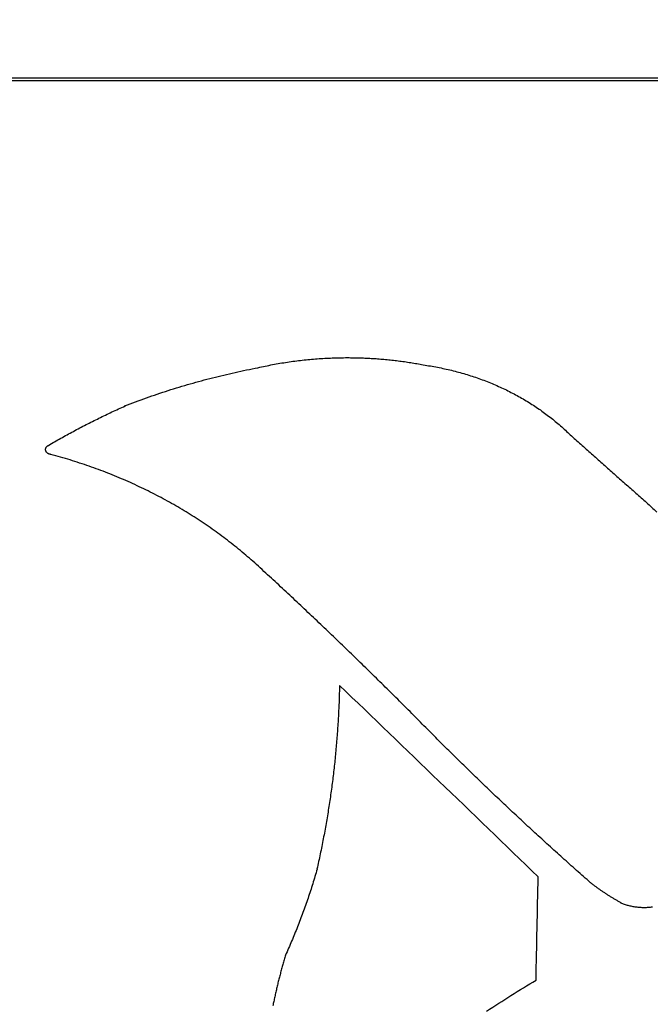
# Model space of a CAD drawing. Header units: inches. Extents: x 0 to 34, y 0 to 22.
# Tile 13 of 76: x 4.787 to 4.951, y 16.935 to 17.191. Entities that reach past the tile are written whole.
import ezdxf

# ---------------------------------------------------------------- set-up
doc = ezdxf.new("R2010")
doc.units = ezdxf.units.IN
doc.header["$LTSCALE"] = 1.87
doc.header["$MEASUREMENT"] = 0
doc.layers.get('0').update_dxf_attribs({"linetype": 'CONTINUOUS'})
doc.layers.add('DATUMCURVES', color=7, linetype='CONTINUOUS')
doc.layers.add('DIMENSIONS', color=7, linetype='CONTINUOUS')
doc.styles.get("Standard").update_dxf_attribs({"font": 'txt', "width": 0.8})
doc.dimstyles.new('DIMSTYLE_1', dxfattribs={"dimtxt": 0.125, "dimasz": 0.18, "dimexe": 0.18, "dimexo": 0.0625, "dimgap": 0.09, "dimtad": 0, "dimtih": 1, "dimtoh": 1, "dimlfac": 2, "dimzin": 4, "dimdsep": 46, "dimtxsty": 'STANDARD', "dimblk": '_FILLED', "dimblk1": '_FILLED', "dimblk2": '_FILLED', "dimcen": 0.09, "dimadec": 0, "dimazin": 0, "dimtp": 0.01, "dimtm": 0.01, "dimtfac": 1, "dimtofl": 0, "dimtmove": 0, "dimatfit": 3, "dimldrblk": '_FILLED', "dimfxl": 1, "dimtolj": 1, "dimtzin": 4, "dimarcsym": 0})

# ---------------------------------------------------------------- blocks, each defined once
blk = doc.blocks.new('_FILLED')
at = {"color": 0, "linetype": 'BYBLOCK'}
blk.add_solid([(0, 0), (-1, 0.1736), (-1, -0.1736)], dxfattribs=at)
blk = doc.blocks.new('*D4')
at = {"layer": 'DIMENSIONS', "color": 2, "linetype": 'CONTINUOUS'}
for p, q in [((4.21834, 15.73247), (4.21834, 19.55047)), ((9.9503, 18.05047), (9.9503, 19.55047)), ((4.21834, 19.42547), (7.29977, 19.42547)), ((9.9503, 19.42547), (8.74977, 19.42547)), ((9.9503, 16.50913), (9.9503, 17.80047))]:
    blk.add_line(p, q, dxfattribs=at)
at = {"layer": 'DIMENSIONS', "color": 2, "linetype": 'CONTINUOUS', "xscale": 0.18, "yscale": 0.18, "zscale": 0.18, "rotation": 180}
blk.add_blockref('_FILLED', (4.21834, 19.42547), dxfattribs=at)
at = {"layer": 'DIMENSIONS', "color": 2, "linetype": 'CONTINUOUS', "xscale": 0.18, "yscale": 0.18, "zscale": 0.18}
blk.add_blockref('_FILLED', (9.9503, 19.42547), dxfattribs=at)
at = {"layer": 'DIMENSIONS', "color": 2, "linetype": 'CONTINUOUS', "width": 0.8}
for s, p in [('[', (7.98727, 19.36297)), (']', (8.58727, 19.36297)), ('11.46', (7.36227, 19.36297)), ('291.2', (8.08727, 19.36297))]:
    blk.add_text(s, height=0.125, dxfattribs=at).set_placement(p)

msp = doc.modelspace()

# ---------------------------------------------------------------- linework, layer by layer
at = {"color": 7, "linetype": 'CONTINUOUS'}
for p, q in [((9.7053, 17.17622), (4.46334, 17.17622)), ((9.56132, 17.17547), (4.60732, 17.17547))]:
    msp.add_line(p, q, dxfattribs=at)
at = {"layer": 'DATUMCURVES', "color": 40, "linetype": 'CONTINUOUS'}
for points in [[(4.86046, 17.10271, 4.01898), (4.86111, 17.10278, 4.01894), (4.86176, 17.10284, 4.0189), (4.86241, 17.10291, 4.01886)], [(4.86241, 17.10291, 4.01886), (4.86306, 17.10296, 4.01883), (4.86371, 17.10302, 4.01879), (4.86436, 17.10307, 4.01876)], [(4.86436, 17.10307, 4.01876), (4.86501, 17.10311, 4.01873), (4.86566, 17.10316, 4.0187), (4.86632, 17.1032, 4.01868)], [(4.86632, 17.1032, 4.01868), (4.86697, 17.10323, 4.01866), (4.86763, 17.10326, 4.01864), (4.86828, 17.10329, 4.01862)], [(4.86828, 17.10329, 4.01862), (4.86893, 17.10331, 4.01861), (4.86959, 17.10333, 4.0186), (4.87024, 17.10335, 4.01859)], [(4.87024, 17.10335, 4.01859), (4.8709, 17.10335, 4.01858), (4.87155, 17.10336, 4.01858), (4.87221, 17.10336, 4.01858)], [(4.87221, 17.10336, 4.01858), (4.87276, 17.10336, 4.01858), (4.87332, 17.10335, 4.01858), (4.87387, 17.10335, 4.01858)], [(4.87387, 17.10335, 4.01858), (4.87442, 17.10334, 4.01859), (4.87497, 17.10333, 4.0186), (4.87553, 17.10331, 4.01861)], [(4.87553, 17.10331, 4.01861), (4.87608, 17.10329, 4.01862), (4.87663, 17.10327, 4.01863), (4.87718, 17.10325, 4.01865)], [(4.87718, 17.10325, 4.01865), (4.87773, 17.10322, 4.01867), (4.87828, 17.10319, 4.01869), (4.87884, 17.10316, 4.01871)], [(4.87884, 17.10316, 4.01871), (4.87939, 17.10312, 4.01873), (4.87994, 17.10308, 4.01875), (4.88049, 17.10304, 4.01878)], [(4.88049, 17.10304, 4.01878), (4.88104, 17.10299, 4.01881), (4.88159, 17.10294, 4.01884), (4.88214, 17.1029, 4.01887)], [(4.88214, 17.1029, 4.01887), (4.88268, 17.10284, 4.0189), (4.88323, 17.10279, 4.01894), (4.88378, 17.10273, 4.01897)], [(4.84593, 17.10016, 4.02058), (4.84692, 17.10035, 4.02046), (4.84791, 17.10055, 4.02033), (4.8489, 17.10075, 4.02021)], [(4.8489, 17.10075, 4.02021), (4.84954, 17.10089, 4.02012), (4.85018, 17.10102, 4.02004), (4.85082, 17.10116, 4.01995)], [(4.85082, 17.10116, 4.01995), (4.85145, 17.10129, 4.01987), (4.85209, 17.10142, 4.01979), (4.85273, 17.10154, 4.01971)], [(4.85273, 17.10154, 4.01971), (4.85337, 17.10166, 4.01964), (4.85401, 17.10178, 4.01957), (4.85465, 17.10189, 4.01949)], [(4.85465, 17.10189, 4.01949), (4.85529, 17.102, 4.01943), (4.85594, 17.1021, 4.01937), (4.85658, 17.1022, 4.0193)], [(4.85658, 17.1022, 4.0193), (4.85722, 17.10229, 4.01924), (4.85787, 17.10238, 4.01919), (4.85852, 17.10247, 4.01913)], [(4.85852, 17.10247, 4.01913), (4.85916, 17.10255, 4.01908), (4.85981, 17.10263, 4.01903), (4.86046, 17.10271, 4.01898)], [(4.88378, 17.10273, 4.01897), (4.88433, 17.10267, 4.01901), (4.88488, 17.1026, 4.01905), (4.88542, 17.10254, 4.01909)], [(4.88542, 17.10254, 4.01909), (4.88597, 17.10246, 4.01914), (4.88651, 17.10239, 4.01918), (4.88706, 17.10232, 4.01923)], [(4.88706, 17.10232, 4.01923), (4.88761, 17.10224, 4.01928), (4.88815, 17.10216, 4.01933), (4.88869, 17.10207, 4.01938)], [(4.88869, 17.10207, 4.01938), (4.88924, 17.10198, 4.01944), (4.88978, 17.10189, 4.01949), (4.89032, 17.1018, 4.01955)], [(4.89032, 17.1018, 4.01955), (4.89086, 17.1017, 4.01961), (4.8914, 17.10161, 4.01967), (4.89195, 17.10151, 4.01974)], [(4.89195, 17.10151, 4.01974), (4.89319, 17.10129, 4.01987), (4.89443, 17.10108, 4.02), (4.89567, 17.10087, 4.02013)], [(4.89567, 17.10087, 4.02013), (4.8969, 17.1006, 4.0203), (4.89812, 17.10034, 4.02047), (4.89934, 17.10007, 4.02063)], [(4.83417, 17.09735, 4.02233), (4.83514, 17.09761, 4.02217), (4.83611, 17.09787, 4.02201), (4.83708, 17.09812, 4.02185)], [(4.83708, 17.09812, 4.02185), (4.83806, 17.09836, 4.0217), (4.83904, 17.0986, 4.02155), (4.84002, 17.09884, 4.0214)], [(4.84002, 17.09884, 4.0214), (4.841, 17.09907, 4.02126), (4.84198, 17.0993, 4.02112), (4.84296, 17.09952, 4.02098)], [(4.84296, 17.09952, 4.02098), (4.84395, 17.09973, 4.02084), (4.84494, 17.09995, 4.02071), (4.84593, 17.10016, 4.02058)], [(4.89934, 17.10007, 4.02063), (4.90054, 17.09975, 4.02083), (4.90174, 17.09942, 4.02104), (4.90294, 17.0991, 4.02124)], [(4.90294, 17.0991, 4.02124), (4.90411, 17.09871, 4.02148), (4.90528, 17.09833, 4.02172), (4.90646, 17.09795, 4.02196)], [(4.90646, 17.09795, 4.02196), (4.9076, 17.09751, 4.02223), (4.90874, 17.09707, 4.02251), (4.90988, 17.09663, 4.02279)], [(4.82552, 17.0948, 4.02393), (4.82648, 17.0951, 4.02374), (4.82743, 17.09539, 4.02355), (4.82839, 17.09569, 4.02337)], [(4.82839, 17.09569, 4.02337), (4.82935, 17.09598, 4.02319), (4.83031, 17.09626, 4.02301), (4.83127, 17.09655, 4.02283)], [(4.83127, 17.09655, 4.02283), (4.83224, 17.09682, 4.02267), (4.8332, 17.09709, 4.0225), (4.83417, 17.09735, 4.02233)], [(4.90988, 17.09663, 4.02279), (4.91099, 17.09613, 4.02309), (4.91209, 17.09564, 4.0234), (4.9132, 17.09514, 4.02371)], [(4.81705, 17.09185, 4.02577), (4.81799, 17.09219, 4.02556), (4.81892, 17.09254, 4.02534), (4.81986, 17.09288, 4.02513)], [(4.81986, 17.09288, 4.02513), (4.8208, 17.09321, 4.02492), (4.82174, 17.09353, 4.02472), (4.82268, 17.09386, 4.02451)], [(4.82268, 17.09386, 4.02451), (4.82363, 17.09417, 4.02432), (4.82458, 17.09449, 4.02412), (4.82552, 17.0948, 4.02393)], [(4.9132, 17.09514, 4.02371), (4.91427, 17.09459, 4.02406), (4.91535, 17.09404, 4.0244), (4.91642, 17.09349, 4.02474)], [(4.91642, 17.09349, 4.02474), (4.91745, 17.09289, 4.02512), (4.91848, 17.09229, 4.0255), (4.91952, 17.09168, 4.02588)], [(4.81259, 17.09, 4.02692), (4.81316, 17.09026, 4.02676), (4.81374, 17.09052, 4.0266), (4.81431, 17.09078, 4.02644)], [(4.81427, 17.09079, 4.02643), (4.81519, 17.09114, 4.02621), (4.81612, 17.0915, 4.02599), (4.81705, 17.09185, 4.02577)], [(4.81431, 17.09078, 4.02644), (4.81429, 17.09078, 4.02644), (4.81428, 17.09079, 4.02644), (4.81427, 17.09079, 4.02643)], [(4.91952, 17.09168, 4.02588), (4.92051, 17.09103, 4.02628), (4.9215, 17.09038, 4.02669), (4.92249, 17.08972, 4.0271)], [(4.80582, 17.08675, 4.02896), (4.80638, 17.08702, 4.02879), (4.80694, 17.0873, 4.02861), (4.8075, 17.08758, 4.02844)], [(4.8075, 17.08758, 4.02844), (4.80806, 17.08786, 4.02827), (4.80862, 17.08813, 4.02809), (4.80919, 17.0884, 4.02792)], [(4.80919, 17.0884, 4.02792), (4.80975, 17.08867, 4.02776), (4.81032, 17.08894, 4.02759), (4.81089, 17.08921, 4.02742)], [(4.81089, 17.08921, 4.02742), (4.81145, 17.08947, 4.02725), (4.81202, 17.08974, 4.02709), (4.81259, 17.09, 4.02692)], [(4.92249, 17.08972, 4.0271), (4.92343, 17.08902, 4.02754), (4.92438, 17.08831, 4.02798), (4.92533, 17.08761, 4.02842)], [(4.92533, 17.08761, 4.02842), (4.92623, 17.08685, 4.02889), (4.92713, 17.0861, 4.02936), (4.92802, 17.08535, 4.02983)], [(4.80084, 17.08416, 4.03058), (4.80139, 17.08445, 4.03039), (4.80194, 17.08474, 4.03021), (4.80249, 17.08504, 4.03003)], [(4.80249, 17.08504, 4.03003), (4.80305, 17.08532, 4.02985), (4.8036, 17.08561, 4.02967), (4.80415, 17.0859, 4.02949)], [(4.80415, 17.0859, 4.02949), (4.80471, 17.08618, 4.02931), (4.80526, 17.08646, 4.02914), (4.80582, 17.08675, 4.02896)], [(4.92802, 17.08535, 4.02983), (4.92887, 17.08455, 4.03033), (4.92972, 17.08375, 4.03083), (4.93057, 17.08295, 4.03133)], [(4.79596, 17.08145, 4.03227), (4.79649, 17.08175, 4.03208), (4.79703, 17.08206, 4.03189), (4.79757, 17.08237, 4.0317)], [(4.79757, 17.08237, 4.0317), (4.79812, 17.08267, 4.03151), (4.79866, 17.08297, 4.03132), (4.7992, 17.08327, 4.03113)], [(4.7992, 17.08327, 4.03113), (4.79975, 17.08357, 4.03095), (4.8003, 17.08386, 4.03076), (4.80084, 17.08416, 4.03058)], [(4.93057, 17.08295, 4.03133), (4.9315, 17.08213, 4.03185), (4.93243, 17.0813, 4.03236), (4.93336, 17.08048, 4.03287)], [(4.79365, 17.07975, 4.03333), (4.79366, 17.07978, 4.03331), (4.79367, 17.07982, 4.03329), (4.79369, 17.07985, 4.03327)], [(4.79369, 17.07985, 4.03327), (4.7937, 17.07988, 4.03325), (4.79372, 17.07992, 4.03323), (4.79373, 17.07995, 4.03321)], [(4.79373, 17.07995, 4.03321), (4.79375, 17.07998, 4.03319), (4.79377, 17.08001, 4.03317), (4.79379, 17.08005, 4.03315)], [(4.79379, 17.08005, 4.03315), (4.79381, 17.08008, 4.03313), (4.79384, 17.08011, 4.03311), (4.79386, 17.08014, 4.03309)], [(4.79386, 17.08014, 4.03309), (4.79388, 17.08017, 4.03307), (4.79391, 17.0802, 4.03305), (4.79393, 17.08022, 4.03303)], [(4.79393, 17.08022, 4.03303), (4.79396, 17.08025, 4.03302), (4.79399, 17.08028, 4.033), (4.79402, 17.0803, 4.03298)], [(4.79402, 17.0803, 4.03298), (4.79405, 17.08033, 4.03297), (4.79408, 17.08036, 4.03295), (4.79411, 17.08038, 4.03294)], [(4.79411, 17.08038, 4.03294), (4.79414, 17.08041, 4.03292), (4.79418, 17.08043, 4.03291), (4.79421, 17.08045, 4.03289)], [(4.79421, 17.08045, 4.03289), (4.79425, 17.08047, 4.03288), (4.79428, 17.08049, 4.03287), (4.79432, 17.08051, 4.03285)], [(4.79432, 17.08051, 4.03285), (4.79486, 17.08082, 4.03266), (4.79541, 17.08113, 4.03247), (4.79596, 17.08145, 4.03227)], [(4.93336, 17.08048, 4.03287), (4.93429, 17.07966, 4.03339), (4.93522, 17.07883, 4.0339), (4.93615, 17.07801, 4.03442)], [(4.7936, 17.07953, 4.03347), (4.79361, 17.07957, 4.03344), (4.79361, 17.0796, 4.03342), (4.79362, 17.07964, 4.0334)], [(4.7936, 17.07942, 4.03354), (4.7936, 17.07946, 4.03351), (4.7936, 17.0795, 4.03349), (4.7936, 17.07953, 4.03347)], [(4.79361, 17.07926, 4.03364), (4.79361, 17.07931, 4.0336), (4.7936, 17.07937, 4.03357), (4.7936, 17.07942, 4.03354)], [(4.79365, 17.0791, 4.03374), (4.79363, 17.07915, 4.0337), (4.79362, 17.07921, 4.03367), (4.79361, 17.07926, 4.03364)], [(4.79362, 17.07964, 4.0334), (4.79363, 17.07967, 4.03338), (4.79364, 17.07971, 4.03336), (4.79365, 17.07975, 4.03333)], [(4.7937, 17.07895, 4.03383), (4.79368, 17.079, 4.0338), (4.79367, 17.07905, 4.03377), (4.79365, 17.0791, 4.03374)], [(4.79378, 17.07881, 4.03392), (4.79376, 17.07885, 4.03389), (4.79373, 17.0789, 4.03386), (4.7937, 17.07895, 4.03383)], [(4.79388, 17.07868, 4.034), (4.79385, 17.07872, 4.03397), (4.79382, 17.07876, 4.03395), (4.79378, 17.07881, 4.03392)], [(4.794, 17.07855, 4.03408), (4.79396, 17.07859, 4.03405), (4.79392, 17.07864, 4.03403), (4.79388, 17.07868, 4.034)], [(4.79413, 17.07845, 4.03414), (4.79409, 17.07848, 4.03412), (4.79404, 17.07852, 4.0341), (4.794, 17.07855, 4.03408)], [(4.79428, 17.07835, 4.0342), (4.79423, 17.07839, 4.03418), (4.79418, 17.07842, 4.03416), (4.79413, 17.07845, 4.03414)], [(4.79444, 17.07828, 4.03425), (4.79439, 17.0783, 4.03423), (4.79433, 17.07833, 4.03422), (4.79428, 17.07835, 4.0342)], [(4.79461, 17.07821, 4.03429), (4.79456, 17.07824, 4.03428), (4.7945, 17.07826, 4.03426), (4.79444, 17.07828, 4.03425)], [(4.7948, 17.07817, 4.03432), (4.79474, 17.07819, 4.03431), (4.79468, 17.0782, 4.0343), (4.79461, 17.07821, 4.03429)], [(4.79498, 17.07813, 4.03434), (4.79492, 17.07815, 4.03433), (4.79486, 17.07816, 4.03432), (4.7948, 17.07817, 4.03432)], [(4.80001, 17.0767, 4.03524), (4.79833, 17.07718, 4.03494), (4.79666, 17.07765, 4.03464), (4.79498, 17.07813, 4.03434)], [(4.93615, 17.07801, 4.03442), (4.93708, 17.07718, 4.03494), (4.93801, 17.07636, 4.03545), (4.93894, 17.07553, 4.03597)], [(4.80494, 17.07508, 4.03625), (4.8033, 17.07562, 4.03591), (4.80165, 17.07616, 4.03558), (4.80001, 17.0767, 4.03524)], [(4.80978, 17.07329, 4.03737), (4.80817, 17.07389, 4.03699), (4.80656, 17.07448, 4.03662), (4.80494, 17.07508, 4.03625)], [(4.93894, 17.07553, 4.03597), (4.93986, 17.0747, 4.03648), (4.94079, 17.07388, 4.037), (4.94172, 17.07305, 4.03751)], [(4.81452, 17.07133, 4.03859), (4.81294, 17.07198, 4.03818), (4.81136, 17.07264, 4.03778), (4.80978, 17.07329, 4.03737)], [(4.94172, 17.07305, 4.03751), (4.94265, 17.07223, 4.03803), (4.94357, 17.0714, 4.03855), (4.9445, 17.07057, 4.03906)], [(4.81915, 17.0692, 4.03992), (4.81761, 17.06991, 4.03948), (4.81606, 17.07062, 4.03904), (4.81452, 17.07133, 4.03859)], [(4.9445, 17.07057, 4.03906), (4.94543, 17.06975, 4.03958), (4.94635, 17.06892, 4.0401), (4.94728, 17.06809, 4.04061)], [(4.82367, 17.06691, 4.04136), (4.82216, 17.06767, 4.04088), (4.82066, 17.06844, 4.0404), (4.81915, 17.0692, 4.03992)], [(4.94728, 17.06809, 4.04061), (4.94821, 17.06727, 4.04113), (4.94913, 17.06644, 4.04165), (4.95006, 17.06561, 4.04216)], [(4.82807, 17.06445, 4.04289), (4.8266, 17.06527, 4.04238), (4.82514, 17.06609, 4.04187), (4.82367, 17.06691, 4.04136)], [(4.83234, 17.06184, 4.04452), (4.83092, 17.06271, 4.04398), (4.82949, 17.06358, 4.04343), (4.82807, 17.06445, 4.04289)], [(4.95006, 17.06561, 4.04216), (4.95098, 17.06478, 4.04268), (4.95191, 17.06396, 4.0432), (4.95283, 17.06313, 4.04372)], [(4.83648, 17.05907, 4.04625), (4.8351, 17.05999, 4.04568), (4.83372, 17.06092, 4.0451), (4.83234, 17.06184, 4.04452)], [(4.84049, 17.05615, 4.04808), (4.83915, 17.05712, 4.04747), (4.83782, 17.0581, 4.04686), (4.83648, 17.05907, 4.04625)], [(4.84435, 17.05308, 4.04999), (4.84306, 17.05411, 4.04936), (4.84177, 17.05513, 4.04872), (4.84049, 17.05615, 4.04808)], [(4.84807, 17.04989, 4.05199), (4.84683, 17.05095, 4.05132), (4.84559, 17.05202, 4.05066), (4.84435, 17.05308, 4.04999)], [(4.85192, 17.04635, 4.0542), (4.85064, 17.04753, 4.05346), (4.84935, 17.04871, 4.05273), (4.84807, 17.04989, 4.05199)], [(4.85575, 17.04279, 4.05642), (4.85447, 17.04398, 4.05568), (4.8532, 17.04516, 4.05494), (4.85192, 17.04635, 4.0542)], [(4.85956, 17.03923, 4.05865), (4.85829, 17.04041, 4.05791), (4.85702, 17.0416, 4.05717), (4.85575, 17.04279, 4.05642)], [(4.86336, 17.03564, 4.06089), (4.86209, 17.03684, 4.06015), (4.86083, 17.03803, 4.0594), (4.85956, 17.03923, 4.05865)], [(4.86714, 17.03205, 4.06314), (4.86588, 17.03325, 4.06239), (4.86462, 17.03444, 4.06164), (4.86336, 17.03564, 4.06089)], [(4.8709, 17.02844, 4.06539), (4.86964, 17.02964, 4.06464), (4.86839, 17.03084, 4.06389), (4.86714, 17.03205, 4.06314)], [(4.87464, 17.02482, 4.06766), (4.87339, 17.02602, 4.0669), (4.87214, 17.02723, 4.06615), (4.8709, 17.02844, 4.06539)], [(4.87836, 17.02118, 4.06993), (4.87712, 17.02239, 4.06917), (4.87588, 17.0236, 4.06841), (4.87464, 17.02482, 4.06766)], [(4.88207, 17.01753, 4.07221), (4.88083, 17.01875, 4.07145), (4.8796, 17.01996, 4.07069), (4.87836, 17.02118, 4.06993)], [(4.87016, 17.01796, 4.07194), (4.87012, 17.01663, 4.07278), (4.87008, 17.01529, 4.07361), (4.87004, 17.01395, 4.07445)], [(4.92188, 16.96811, 4.10309), (4.90464, 16.98473, 4.09271), (4.8874, 17.00135, 4.08232), (4.87016, 17.01796, 4.07194)], [(4.88576, 17.01387, 4.0745), (4.88453, 17.01509, 4.07373), (4.8833, 17.01631, 4.07297), (4.88207, 17.01753, 4.07221)], [(4.87004, 17.01395, 4.07445), (4.86998, 17.01261, 4.07529), (4.86992, 17.01127, 4.07612), (4.86986, 17.00993, 4.07696)], [(4.88943, 17.0102, 4.07679), (4.88821, 17.01142, 4.07603), (4.88698, 17.01265, 4.07526), (4.88576, 17.01387, 4.0745)], [(4.86986, 17.00993, 4.07696), (4.86977, 17.0086, 4.07779), (4.86969, 17.00726, 4.07863), (4.8696, 17.00592, 4.07946)], [(4.89306, 17.00651, 4.07909), (4.89185, 17.00774, 4.07833), (4.89064, 17.00897, 4.07756), (4.88943, 17.0102, 4.07679)], [(4.8696, 17.00592, 4.07946), (4.8695, 17.00459, 4.0803), (4.86939, 17.00325, 4.08113), (4.86928, 17.00192, 4.08197)], [(4.89648, 17.00309, 4.08124), (4.89534, 17.00423, 4.08052), (4.8942, 17.00537, 4.07981), (4.89306, 17.00651, 4.07909)], [(4.89991, 16.99968, 4.08337), (4.89877, 17.00081, 4.08266), (4.89762, 17.00195, 4.08195), (4.89648, 17.00309, 4.08124)], [(4.86928, 17.00192, 4.08197), (4.86915, 17.00058, 4.0828), (4.86902, 16.99925, 4.08363), (4.86889, 16.99791, 4.08447)], [(4.86889, 16.99791, 4.08447), (4.86874, 16.99658, 4.0853), (4.86859, 16.99525, 4.08613), (4.86844, 16.99392, 4.08696)], [(4.90338, 16.99628, 4.08549), (4.90222, 16.99741, 4.08478), (4.90107, 16.99855, 4.08407), (4.89991, 16.99968, 4.08337)], [(4.90686, 16.99291, 4.0876), (4.9057, 16.99403, 4.08689), (4.90454, 16.99516, 4.08619), (4.90338, 16.99628, 4.08549)], [(4.86844, 16.99392, 4.08696), (4.86826, 16.99259, 4.0878), (4.86809, 16.99126, 4.08863), (4.86791, 16.98993, 4.08946)], [(4.91037, 16.98955, 4.08969), (4.9092, 16.99067, 4.08899), (4.90803, 16.99179, 4.0883), (4.90686, 16.99291, 4.0876)], [(4.86791, 16.98993, 4.08946), (4.86771, 16.9886, 4.09029), (4.86752, 16.98727, 4.09112), (4.86732, 16.98594, 4.09195)], [(4.9139, 16.98621, 4.09178), (4.91272, 16.98732, 4.09109), (4.91154, 16.98844, 4.09039), (4.91037, 16.98955, 4.08969)], [(4.86732, 16.98594, 4.09195), (4.8671, 16.98462, 4.09277), (4.86688, 16.98329, 4.0936), (4.86666, 16.98197, 4.09443)], [(4.91745, 16.98289, 4.09386), (4.91626, 16.98399, 4.09317), (4.91508, 16.9851, 4.09247), (4.9139, 16.98621, 4.09178)], [(4.92102, 16.97958, 4.09592), (4.91983, 16.98068, 4.09524), (4.91864, 16.98178, 4.09455), (4.91745, 16.98289, 4.09386)], [(4.86666, 16.98197, 4.09443), (4.86642, 16.98065, 4.09526), (4.86617, 16.97932, 4.09608), (4.86593, 16.978, 4.09691)], [(4.86593, 16.978, 4.09691), (4.86567, 16.97668, 4.09774), (4.8654, 16.97536, 4.09856), (4.86514, 16.97404, 4.09938)], [(4.92462, 16.97629, 4.09798), (4.92342, 16.97739, 4.09729), (4.92222, 16.97848, 4.09661), (4.92102, 16.97958, 4.09592)], [(4.92824, 16.97302, 4.10002), (4.92703, 16.97411, 4.09934), (4.92583, 16.9752, 4.09866), (4.92462, 16.97629, 4.09798)], [(4.86514, 16.97404, 4.09938), (4.86485, 16.97272, 4.10021), (4.86456, 16.97141, 4.10103), (4.86427, 16.97009, 4.10185)], [(4.93188, 16.96976, 4.10206), (4.93067, 16.97085, 4.10138), (4.92945, 16.97193, 4.1007), (4.92824, 16.97302, 4.10002)], [(4.86432, 16.97008, 4.10186), (4.86413, 16.96945, 4.10226), (4.86395, 16.96881, 4.10265), (4.86376, 16.96818, 4.10305)], [(4.86427, 16.97009, 4.10185), (4.86429, 16.97009, 4.10186), (4.8643, 16.97008, 4.10186), (4.86432, 16.97008, 4.10186)], [(4.93554, 16.96653, 4.10408), (4.93432, 16.96761, 4.10341), (4.9331, 16.96868, 4.10273), (4.93188, 16.96976, 4.10206)], [(4.86376, 16.96818, 4.10305), (4.86357, 16.96755, 4.10344), (4.86337, 16.96692, 4.10384), (4.86318, 16.96628, 4.10423)], [(4.92133, 16.94119, 4.11992), (4.92151, 16.95016, 4.11431), (4.92169, 16.95913, 4.1087), (4.92188, 16.96811, 4.10309)], [(4.86257, 16.96439, 4.10541), (4.86237, 16.96377, 4.10581), (4.86216, 16.96314, 4.1062), (4.86195, 16.96251, 4.10659)], [(4.86318, 16.96628, 4.10423), (4.86298, 16.96565, 4.10463), (4.86278, 16.96502, 4.10502), (4.86257, 16.96439, 4.10541)], [(4.93557, 16.96651, 4.10409), (4.93556, 16.96652, 4.10409), (4.93555, 16.96652, 4.10408), (4.93554, 16.96653, 4.10408)], [(4.93619, 16.96603, 4.10439), (4.93598, 16.96619, 4.10429), (4.93578, 16.96635, 4.10419), (4.93557, 16.96651, 4.10409)], [(4.93681, 16.96556, 4.10468), (4.9366, 16.96572, 4.10459), (4.9364, 16.96588, 4.10449), (4.93619, 16.96603, 4.10439)], [(4.93745, 16.9651, 4.10497), (4.93724, 16.96525, 4.10488), (4.93702, 16.96541, 4.10478), (4.93681, 16.96556, 4.10468)], [(4.93809, 16.96464, 4.10526), (4.93787, 16.96479, 4.10516), (4.93766, 16.96495, 4.10507), (4.93745, 16.9651, 4.10497)], [(4.93874, 16.96419, 4.10554), (4.93852, 16.96434, 4.10545), (4.9383, 16.96449, 4.10535), (4.93809, 16.96464, 4.10526)], [(4.86195, 16.96251, 4.10659), (4.86173, 16.96188, 4.10698), (4.86151, 16.96126, 4.10737), (4.8613, 16.96063, 4.10777)], [(4.93939, 16.96375, 4.10581), (4.93917, 16.9639, 4.10572), (4.93895, 16.96405, 4.10563), (4.93874, 16.96419, 4.10554)], [(4.94006, 16.96332, 4.10608), (4.93983, 16.96346, 4.10599), (4.93961, 16.96361, 4.1059), (4.93939, 16.96375, 4.10581)], [(4.94073, 16.9629, 4.10635), (4.9405, 16.96304, 4.10626), (4.94028, 16.96318, 4.10617), (4.94006, 16.96332, 4.10608)], [(4.94141, 16.96248, 4.10661), (4.94118, 16.96262, 4.10652), (4.94095, 16.96276, 4.10644), (4.94073, 16.9629, 4.10635)], [(4.94209, 16.96207, 4.10686), (4.94186, 16.96221, 4.10678), (4.94163, 16.96234, 4.10669), (4.94141, 16.96248, 4.10661)], [(4.94278, 16.96167, 4.10711), (4.94255, 16.96181, 4.10703), (4.94232, 16.96194, 4.10695), (4.94209, 16.96207, 4.10686)], [(4.8613, 16.96063, 4.10777), (4.86107, 16.96, 4.10816), (4.86085, 16.95938, 4.10855), (4.86062, 16.95875, 4.10894)], [(4.94348, 16.96128, 4.10736), (4.94325, 16.96141, 4.10728), (4.94302, 16.96154, 4.1072), (4.94278, 16.96167, 4.10711)], [(4.94343, 16.96125, 4.10738), (4.94345, 16.96126, 4.10737), (4.94347, 16.96127, 4.10736), (4.94348, 16.96128, 4.10736)], [(4.94391, 16.96106, 4.1075), (4.94375, 16.96112, 4.10746), (4.94359, 16.96119, 4.10742), (4.94343, 16.96125, 4.10738)], [(4.94438, 16.96088, 4.10761), (4.94422, 16.96094, 4.10757), (4.94406, 16.961, 4.10754), (4.94391, 16.96106, 4.1075)], [(4.94487, 16.96072, 4.10771), (4.94471, 16.96077, 4.10768), (4.94455, 16.96083, 4.10764), (4.94438, 16.96088, 4.10761)], [(4.94536, 16.96057, 4.1078), (4.9452, 16.96062, 4.10777), (4.94503, 16.96067, 4.10774), (4.94487, 16.96072, 4.10771)], [(4.94586, 16.96044, 4.10788), (4.94569, 16.96049, 4.10785), (4.94553, 16.96053, 4.10783), (4.94536, 16.96057, 4.1078)], [(4.94636, 16.96033, 4.10795), (4.9462, 16.96037, 4.10793), (4.94603, 16.96041, 4.1079), (4.94586, 16.96044, 4.10788)], [(4.94687, 16.96024, 4.10801), (4.9467, 16.96027, 4.10799), (4.94653, 16.9603, 4.10797), (4.94636, 16.96033, 4.10795)], [(4.94739, 16.96016, 4.10806), (4.94721, 16.96019, 4.10804), (4.94704, 16.96021, 4.10803), (4.94687, 16.96024, 4.10801)], [(4.9479, 16.9601, 4.1081), (4.94773, 16.96012, 4.10808), (4.94756, 16.96014, 4.10807), (4.94739, 16.96016, 4.10806)], [(4.94842, 16.96006, 4.10812), (4.94825, 16.96007, 4.10811), (4.94807, 16.96008, 4.10811), (4.9479, 16.9601, 4.1081)], [(4.94894, 16.96003, 4.10814), (4.94877, 16.96004, 4.10813), (4.94859, 16.96005, 4.10813), (4.94842, 16.96006, 4.10812)], [(4.94946, 16.96002, 4.10815), (4.94929, 16.96002, 4.10814), (4.94912, 16.96003, 4.10814), (4.94894, 16.96003, 4.10814)], [(4.95001, 16.96003, 4.10814), (4.94983, 16.96003, 4.10814), (4.94964, 16.96002, 4.10814), (4.94946, 16.96002, 4.10815)], [(4.95055, 16.96006, 4.10812), (4.95037, 16.96005, 4.10813), (4.95019, 16.96004, 4.10813), (4.95001, 16.96003, 4.10814)], [(4.95109, 16.9601, 4.10809), (4.95091, 16.96009, 4.1081), (4.95073, 16.96007, 4.10811), (4.95055, 16.96006, 4.10812)], [(4.95162, 16.96017, 4.10805), (4.95144, 16.96015, 4.10807), (4.95126, 16.96013, 4.10808), (4.95109, 16.9601, 4.10809)], [(4.85992, 16.95689, 4.1101), (4.85968, 16.95627, 4.11049), (4.85944, 16.95564, 4.11088), (4.8592, 16.95502, 4.11127)], [(4.86062, 16.95875, 4.10894), (4.86039, 16.95813, 4.10933), (4.86015, 16.95751, 4.10972), (4.85992, 16.95689, 4.1101)], [(4.8592, 16.95502, 4.11127), (4.85895, 16.95441, 4.11165), (4.8587, 16.95379, 4.11204), (4.85845, 16.95317, 4.11243)], [(4.85845, 16.95317, 4.11243), (4.8582, 16.95255, 4.11281), (4.85794, 16.95194, 4.1132), (4.85769, 16.95132, 4.11358)], [(4.85689, 16.94948, 4.11473), (4.85662, 16.94887, 4.11512), (4.85635, 16.94826, 4.1155), (4.85608, 16.94764, 4.11588)], [(4.85769, 16.95132, 4.11358), (4.85742, 16.95071, 4.11397), (4.85716, 16.95009, 4.11435), (4.85689, 16.94948, 4.11473)], [(4.85573, 16.94647, 4.11662), (4.85561, 16.94607, 4.11687), (4.8555, 16.94567, 4.11711), (4.85539, 16.94527, 4.11736)], [(4.85607, 16.94766, 4.11587), (4.85596, 16.94726, 4.11612), (4.85584, 16.94686, 4.11637), (4.85573, 16.94647, 4.11662)], [(4.85608, 16.94764, 4.11588), (4.85608, 16.94765, 4.11588), (4.85607, 16.94766, 4.11587), (4.85607, 16.94766, 4.11587)], [(4.85506, 16.94407, 4.11811), (4.85495, 16.94367, 4.11836), (4.85485, 16.94327, 4.11861), (4.85474, 16.94287, 4.11886)], [(4.85539, 16.94527, 4.11736), (4.85528, 16.94487, 4.11761), (4.85517, 16.94447, 4.11786), (4.85506, 16.94407, 4.11811)], [(4.85443, 16.94167, 4.11961), (4.85433, 16.94127, 4.11987), (4.85423, 16.94086, 4.12012), (4.85413, 16.94046, 4.12037)], [(4.85474, 16.94287, 4.11886), (4.85464, 16.94247, 4.11911), (4.85454, 16.94207, 4.11936), (4.85443, 16.94167, 4.11961)], [(4.85384, 16.93926, 4.12112), (4.85375, 16.93886, 4.12137), (4.85366, 16.93845, 4.12162), (4.85356, 16.93805, 4.12187)], [(4.85413, 16.94046, 4.12037), (4.85404, 16.94006, 4.12062), (4.85394, 16.93966, 4.12087), (4.85384, 16.93926, 4.12112)], [(4.9148, 16.93719, 4.12241), (4.91697, 16.93851, 4.12159), (4.91915, 16.93983, 4.12076), (4.92133, 16.94116, 4.11993)], [(4.92133, 16.94116, 4.11993), (4.92133, 16.94117, 4.11993), (4.92133, 16.94118, 4.11992), (4.92133, 16.94119, 4.11992)], [(4.85329, 16.93684, 4.12263), (4.85321, 16.93644, 4.12288), (4.85312, 16.93604, 4.12313), (4.85303, 16.93563, 4.12339)], [(4.85356, 16.93805, 4.12187), (4.85347, 16.93765, 4.12213), (4.85338, 16.93725, 4.12238), (4.85329, 16.93684, 4.12263)], [(4.90845, 16.93304, 4.12501), (4.91057, 16.93442, 4.12414), (4.91268, 16.9358, 4.12328), (4.9148, 16.93719, 4.12241)], [(4.85303, 16.93563, 4.12339), (4.85295, 16.93523, 4.12364), (4.85287, 16.93483, 4.12389), (4.85278, 16.93442, 4.12414)]]:
    msp.add_open_spline(points, degree=3, dxfattribs=at)

# ---------------------------------------------------------------- dimensions: what is measured, and where the dimension line sits
at = {"layer": 'DIMENSIONS', "color": 2, "linetype": 'CONTINUOUS'}
dim = msp.add_linear_dim(base=(9.9503, 19.42547), p1=(4.21834, 15.73247), p2=(9.9503, 16.50913), dimstyle='DIMSTYLE_1', dxfattribs=at)
dim.commit()
dim.dimension.update_dxf_attribs({"geometry": '*D4', "text_midpoint": (8.02477, 19.42547), "dimtype": 160})

doc.saveas('drawing.dxf')
